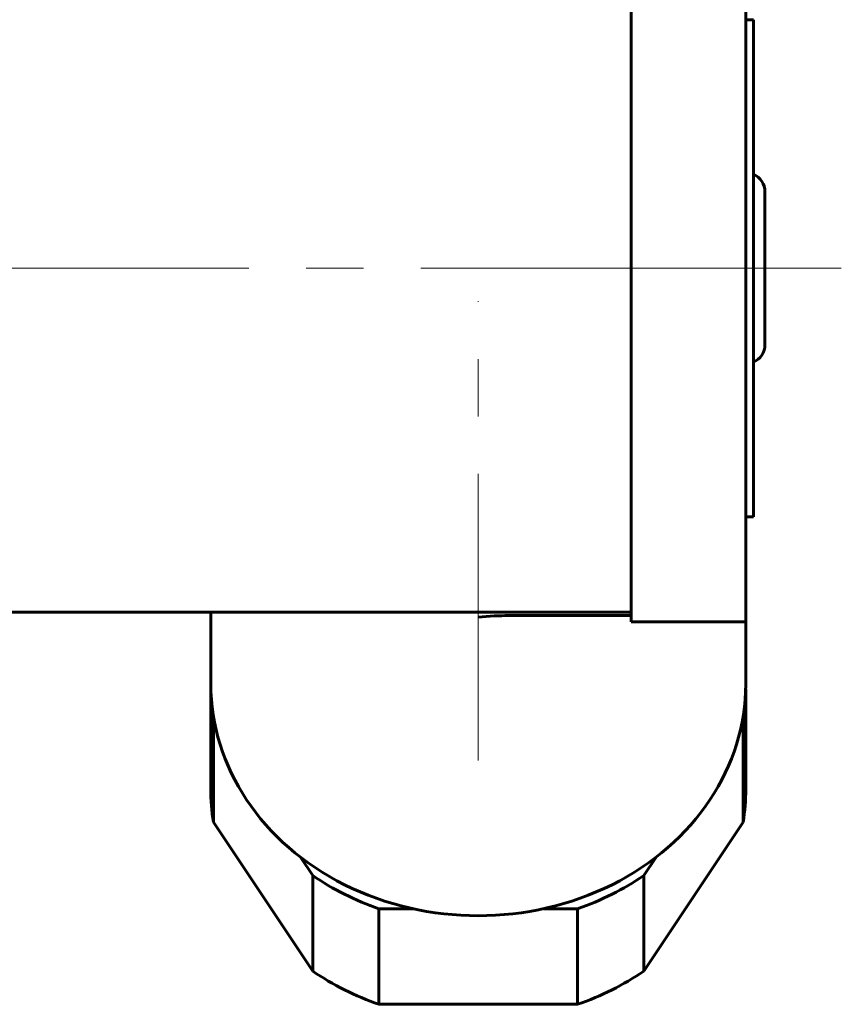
# Model space of a CAD drawing. Header units: millimetres. Extents: x -66 to 68, y -119 to 119.
# Tile 12 of 14: x 46 to 68, y 53 to 79. Entities that reach past the tile are written whole.
import ezdxf

# ---------------------------------------------------------------- set-up
doc = ezdxf.new("R2010")
doc.units = ezdxf.units.MM
doc.linetypes.add('K5LT_AXLED', pattern=[12, 7.5, -1.5, 1.5, -1.5])
doc.linetypes.add('K5LT_BASIC', pattern=[0])
doc.layers.add('Системный слой (1)', color=7, linetype='Continuous', true_color=0x6c6c6c)

# ---------------------------------------------------------------- blocks, each defined once
blk = doc.blocks.new('U14')
at = {"layer": 'Системный слой (1)', "color": 143, "linetype": 'K5LT_BASIC', "lineweight": 60, "true_color": 0x33acca}
for p, q in [((65.7, 78.75), (65.7, 66.621)), ((65.7, 66.621), (65.7, 65.75))]:
    blk.add_line(p, q, dxfattribs=at)
blk = doc.blocks.new('U15')
at = {"layer": 'Системный слой (1)', "color": 143, "linetype": 'K5LT_BASIC', "lineweight": 60, "true_color": 0x33acca}
for p, q in [((51.644, 60.15), (51.572, 60.259)), ((54.17, 56.362), (53.847, 56.846))]:
    blk.add_line(p, q, dxfattribs=at)
blk = doc.blocks.new('U21')
at = {"layer": 'Системный слой (1)', "color": 143, "linetype": 'K5LT_BASIC', "lineweight": 60, "true_color": 0x33acca}
for p, q in [((51.501, 61.25), (51.5, 61.125)), ((51.5, 61.125), (51.572, 60.259))]:
    blk.add_line(p, q, dxfattribs=at)
blk = doc.blocks.new('U32')
at = {"layer": 'Системный слой (1)', "color": 143, "linetype": 'K5LT_BASIC', "lineweight": 60, "true_color": 0x33acca}
for p, q in [((58.705, 63.143), (58.5, 63.127)), ((58.912, 63.155), (58.705, 63.143)), ((59.119, 63.162), (58.912, 63.155)), ((59.191, 63.163), (59.119, 63.162)), ((59.263, 63.164), (59.191, 63.163)), ((59.336, 63.164), (59.263, 63.164))]:
    blk.add_line(p, q, dxfattribs=at)
blk = doc.blocks.new('U43')
at = {"layer": 'Системный слой (1)', "color": 143, "linetype": 'K5LT_BASIC', "lineweight": 60, "true_color": 0x33acca}
for p, q in [((65.428, 60.259), (65.356, 60.15)), ((63.153, 56.846), (62.83, 56.362))]:
    blk.add_line(p, q, dxfattribs=at)
blk = doc.blocks.new('U49')
at = {"layer": 'Системный слой (1)', "color": 143, "linetype": 'K5LT_BASIC', "lineweight": 60, "true_color": 0x33acca}
for p, q in [((65.428, 60.259), (65.5, 61.125)), ((65.5, 61.125), (65.499, 61.25))]:
    blk.add_line(p, q, dxfattribs=at)
blk = doc.blocks.new('U93')
at = {"layer": 'Системный слой (1)', "color": 143, "linetype": 'K5LT_BASIC', "lineweight": 60, "true_color": 0x33acca}
for p, q in [((56.793, 55.496), (55.902, 55.496)), ((61.098, 55.496), (60.207, 55.496))]:
    blk.add_line(p, q, dxfattribs=at)

msp = doc.modelspace()

# ---------------------------------------------------------------- linework, layer by layer
at = {"layer": 'Системный слой (1)', "color": 143, "linetype": 'K5LT_BASIC', "lineweight": 60, "true_color": 0x33acca}
for p, q in [((62.5, 81.5), (62.5, 63)), ((65.5, 81.5), (65.5, 63)), ((65.5, 78.75), (65.7, 78.75)), ((66, 74.25), (66, 70.25)), ((65.5, 65.75), (65.7, 65.75)), ((47.5, 63.25), (45, 63.25)), ((47.5, 63.25), (62.5, 63.25)), ((51.5, 61.375), (51.5, 63.25)), ((59.336, 63.164), (62.5, 63.164)), ((62.5, 63), (65.5, 63)), ((65.5, 61.375), (65.5, 63)), ((51.5, 58.625), (51.5, 61.125)), ((65.5, 58.625), (65.5, 61.125)), ((51.572, 60.259), (51.572, 57.759)), ((65.428, 60.259), (65.428, 57.759)), ((51.572, 57.759), (54.17, 53.862)), ((62.83, 53.862), (65.428, 57.759)), ((54.17, 56.362), (54.17, 53.862)), ((62.83, 56.362), (62.83, 53.862)), ((55.902, 55.496), (55.902, 52.996)), ((61.098, 55.496), (61.098, 52.996)), ((55.902, 52.996), (61.098, 52.996))]:
    msp.add_line(p, q, dxfattribs=at)
at = {"layer": 'Системный слой (1)', "color": 30, "linetype": 'K5LT_AXLED', "lineweight": 18, "true_color": 0xff8000}
for p, q in [((64.5, 72.25), (43, 72.25)), ((68, 72.25), (63.5, 72.25)), ((58.5, 59.375), (58.5, 71.386))]:
    msp.add_line(p, q, dxfattribs=at)
at = {"layer": 'Системный слой (1)', "color": 143, "linetype": 'K5LT_BASIC', "lineweight": 60, "true_color": 0x33acca}
for centre, start, end in [((65.5, 74.25), 0, 66.4218), ((65.5, 70.25), 293.5782, 0)]:
    msp.add_arc(centre, 0.5, start, end, dxfattribs=at)
for centre, major_axis, start_param, end_param in [((58.5, 61.375), (-7, 0), 0, 3.141593), ((58.5, 58.625), (-7, 0), 0, 0.143349), ((58.5, 58.625), (7, 0), 6.139838, 6.283185), ((58.5, 61.125), (7, 0), 4.045443, 4.332138), ((58.5, 61.125), (7, 0), 5.09264, 5.379337), ((58.5, 58.625), (7, 0), 4.045443, 4.332138), ((58.5, 58.625), (7, 0), 5.09264, 5.379337)]:
    msp.add_ellipse(centre, major_axis=major_axis, ratio=0.866025, start_param=start_param, end_param=end_param, dxfattribs=at)

# ---------------------------------------------------------------- block references
at = {"layer": 'Системный слой (1)'}
for name in ['U14', 'U32', 'U21', 'U49', 'U15', 'U43', 'U93']:
    msp.add_blockref(name, (0, 0), dxfattribs=at)

doc.saveas('drawing.dxf')
